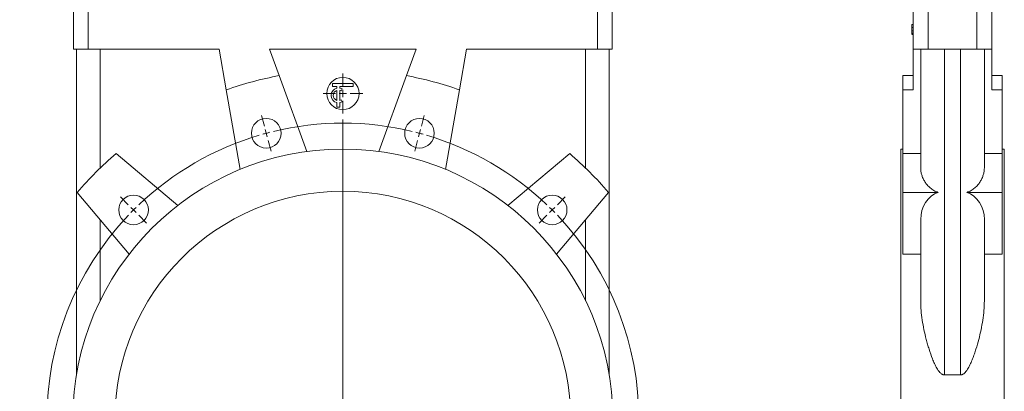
# Model space of a CAD drawing. Header units: millimetres. Extents: x -0.45 to 0.24, y -0.01 to 1.34.
# Tile 2 of 3: x -0.45 to 0.21, y 0.59 to 0.84. Entities that reach past the tile are written whole.
import ezdxf

# ---------------------------------------------------------------- set-up
doc = ezdxf.new("R2010")
doc.units = ezdxf.units.MM

# ---------------------------------------------------------------- blocks, each defined once
blk = doc.blocks.new('SW_CENTERMARKSYMBOL_0')
at = {"color": 0, "linetype": 'Continuous', "lineweight": 0}
for p, q in [((0, 0.005), (0, 0.0134)), ((-0.005, 0), (-0.0134, 0)), ((0, 0), (-0.0025, 0)), ((0, 0), (0, 0.0025)), ((0, 0), (0, -0.0025)), ((0, 0), (0.0025, 0)), ((0.005, 0), (0.0134, 0)), ((0, -0.005), (0, -0.0134))]:
    blk.add_line(p, q, dxfattribs=at)
blk = doc.blocks.new('SW_CENTERMARKSYMBOL_6')
at = {"color": 0, "linetype": 'Continuous', "lineweight": 0}
for p, q in [((0.08836, 0.05659), (0.08642, 0.06384)), ((0.14142, -0.13642), (0.14142, 0.06108)), ((0.19448, 0.05659), (0.19642, 0.06384)), ((0.08966, 0.05176), (0.08901, 0.05418)), ((0.19319, 0.05176), (0.19383, 0.05418)), ((0.08966, 0.05176), (0.0903, 0.04935)), ((0.09095, 0.04693), (0.09289, 0.03969)), ((0.19189, 0.04693), (0.18995, 0.03969)), ((0.19319, 0.05176), (0.19254, 0.04935)), ((-0.00354, 0.00354), (-0.00884, 0.00884)), ((0.28638, 0.00354), (0.29168, 0.00884)), ((0, 0), (-0.00177, 0.00177)), ((0, 0), (0.00177, -0.00177)), ((0.28284, 0), (0.28107, -0.00177)), ((0.28284, 0), (0.28461, 0.00177)), ((0.00354, -0.00354), (0.00884, -0.00884)), ((0.27931, -0.00354), (0.274, -0.00884)), ((0.14142, -0.14142), (0.14142, -0.13892)), ((0.13642, -0.14142), (-0.06108, -0.14142)), ((0.14142, -0.14142), (0.13892, -0.14142)), ((0.14142, -0.14142), (0.14142, -0.14392)), ((0.14142, -0.14142), (0.14392, -0.14142)), ((0.14642, -0.14142), (0.34392, -0.14142)), ((0.14142, -0.14642), (0.14142, -0.34392)), ((0.00354, -0.27931), (0.00884, -0.274)), ((0.27931, -0.27931), (0.274, -0.274)), ((0, -0.28284), (-0.00177, -0.28461)), ((0, -0.28284), (0.00177, -0.28107)), ((0.28284, -0.28284), (0.28107, -0.28107)), ((0.28284, -0.28284), (0.28461, -0.28461)), ((-0.00354, -0.28638), (-0.00884, -0.29168)), ((0.28638, -0.28638), (0.29168, -0.29168)), ((0.09095, -0.32978), (0.09289, -0.32253)), ((0.19189, -0.32978), (0.18995, -0.32253)), ((0.08966, -0.33461), (0.0903, -0.33219)), ((0.19319, -0.33461), (0.19254, -0.33219)), ((0.08966, -0.33461), (0.08901, -0.33702)), ((0.19319, -0.33461), (0.19383, -0.33702)), ((0.08836, -0.33944), (0.08642, -0.34668)), ((0.19448, -0.33944), (0.19642, -0.34668))]:
    blk.add_line(p, q, dxfattribs=at)
for start, end in [(76.43239, 103.56761), (106.43239, 133.56761), (105, 105.7162), (104.2838, 105), (75, 75.7162), (74.2838, 75), (46.43239, 73.56761), (135, 135.7162), (134.2838, 135), (45, 45.7162), (44.2838, 45), (136.43239, 223.56761), (316.43239, 43.56761), (224.2838, 225), (225, 225.7162), (314.2838, 315), (315, 315.7162), (226.43239, 253.56761), (286.43239, 313.56761), (254.2838, 255), (255, 255.7162), (256.43239, 283.56761), (284.2838, 285), (285, 285.7162)]:
    blk.add_arc((0.14142, -0.14142), 0.2, start, end, dxfattribs=at)

msp = doc.modelspace()

# ---------------------------------------------------------------- linework, layer by layer
at = {"color": 7, "linetype": 'Continuous', "lineweight": 15}
for p, q in [((-0.41768, 0.81903), (-0.41768, 0.85403)), ((-0.05368, 0.81903), (-0.05368, 0.85403)), ((0.15974, 0.81903), (0.15974, 0.85403)), ((0.19274, 0.81903), (0.19274, 0.85403)), ((-0.40768, 0.81903), (-0.40768, 0.84803)), ((-0.06368, 0.81903), (-0.06368, 0.84803)), ((0.14974, 0.81903), (0.14974, 0.84803)), ((0.20274, 0.81903), (0.20274, 0.84803)), ((0.14874, 0.83555), (0.14974, 0.83555)), ((0.14874, 0.83555), (0.14874, 0.83359)), ((0.14874, 0.83359), (0.14974, 0.83359)), ((0.14874, 0.83138), (0.14974, 0.83138)), ((0.14874, 0.83138), (0.14874, 0.82968)), ((0.14874, 0.82968), (0.14974, 0.82968)), ((0.14874, 0.82968), (0.14874, 0.82903)), ((0.14874, 0.82903), (0.14974, 0.82903)), ((0.14874, 0.82887), (0.14974, 0.82887)), ((-0.40768, 0.81903), (-0.41768, 0.81903)), ((-0.41568, 0.59914), (-0.41568, 0.81903)), ((-0.3193, 0.81903), (-0.40768, 0.81903)), ((-0.39968, 0.73874), (-0.39968, 0.81903)), ((-0.3193, 0.81903), (-0.31444, 0.7915)), ((-0.18612, 0.81903), (-0.28524, 0.81903)), ((-0.2787, 0.80108), (-0.28524, 0.81903)), ((-0.18612, 0.81903), (-0.19266, 0.80108)), ((-0.15692, 0.7915), (-0.15206, 0.81903)), ((-0.06368, 0.81903), (-0.15206, 0.81903)), ((-0.07168, 0.73874), (-0.07168, 0.81903)), ((-0.05368, 0.81903), (-0.06368, 0.81903)), ((-0.05568, 0.59914), (-0.05568, 0.81903)), ((0.15974, 0.81903), (0.14974, 0.81903)), ((0.14974, 0.81903), (0.14974, 0.7915)), ((0.15474, 0.73874), (0.15474, 0.81903)), ((0.19274, 0.81903), (0.15974, 0.81903)), ((0.17074, 0.59914), (0.17074, 0.81903)), ((0.18174, 0.59914), (0.18174, 0.81903)), ((0.20274, 0.81903), (0.19274, 0.81903)), ((0.19774, 0.73874), (0.19774, 0.81903)), ((0.20274, 0.81903), (0.20274, 0.7915)), ((-0.26007, 0.7499), (-0.2787, 0.80108)), ((-0.19266, 0.80108), (-0.21128, 0.7499)), ((0.14274, 0.80108), (0.14274, 0.7915)), ((0.14974, 0.80108), (0.14274, 0.80108)), ((0.20974, 0.80108), (0.20274, 0.80108)), ((0.20974, 0.80108), (0.20974, 0.7915)), ((-0.24268, 0.79377), (-0.24268, 0.79577)), ((-0.24268, 0.79577), (-0.22868, 0.79577)), ((-0.23968, 0.79377), (-0.24268, 0.79377)), ((-0.23968, 0.79266), (-0.23968, 0.79377)), ((-0.22868, 0.79377), (-0.23768, 0.79377)), ((-0.23768, 0.79266), (-0.23768, 0.79377)), ((-0.23618, 0.7921), (-0.23693, 0.7908)), ((-0.22868, 0.79577), (-0.22868, 0.79377)), ((-0.31444, 0.7915), (-0.30498, 0.73786)), ((-0.23968, 0.78441), (-0.23968, 0.79112)), ((-0.23768, 0.78441), (-0.23768, 0.79112)), ((-0.16637, 0.73786), (-0.15692, 0.7915)), ((0.14274, 0.7915), (0.14274, 0.74848)), ((0.14974, 0.7915), (0.14274, 0.7915)), ((0.20974, 0.7915), (0.20274, 0.7915)), ((0.20974, 0.7915), (0.20974, 0.74848)), ((-0.23968, 0.77977), (-0.23968, 0.78287)), ((-0.23968, 0.77977), (-0.23768, 0.77977)), ((-0.23768, 0.77977), (-0.23768, 0.78287)), ((-0.23618, 0.78344), (-0.23693, 0.78473)), ((-0.34724, 0.71347), (-0.38896, 0.74848)), ((-0.0824, 0.74848), (-0.12412, 0.71347)), ((0.14274, 0.75153), (0.14124, 0.75153)), ((0.14124, 0.75153), (0.14124, 0.38653)), ((0.14274, 0.74848), (0.14274, 0.72232)), ((0.15474, 0.74848), (0.14274, 0.74848)), ((0.20974, 0.74848), (0.19774, 0.74848)), ((0.21124, 0.75153), (0.20974, 0.75153)), ((0.20974, 0.74848), (0.20974, 0.72232)), ((0.21124, 0.75153), (0.21124, 0.38653)), ((-0.41512, 0.72232), (-0.38011, 0.68059)), ((-0.09124, 0.68059), (-0.05623, 0.72232)), ((0.16656, 0.72232), (0.14274, 0.72232)), ((0.14274, 0.72232), (0.14274, 0.68059)), ((0.20974, 0.72232), (0.18591, 0.72232)), ((0.20974, 0.72232), (0.20974, 0.68059)), ((-0.39968, 0.6491), (-0.39968, 0.70391)), ((-0.07168, 0.6491), (-0.07168, 0.70391)), ((0.15474, 0.6491), (0.15474, 0.70391)), ((0.19774, 0.6491), (0.19774, 0.70391)), ((0.15474, 0.68059), (0.14274, 0.68059)), ((0.20974, 0.68059), (0.19774, 0.68059)), ((0.17074, 0.59914), (0.18174, 0.59914))]:
    msp.add_line(p, q, dxfattribs=at)
for centre, radius in [((-0.23568, 0.78903), 0.0109), ((-0.28744, 0.76222), 0.01), ((-0.18392, 0.76222), 0.01), ((-0.23568, 0.56903), 0.1825), ((-0.23568, 0.56903), 0.154), ((-0.3771, 0.71045), 0.01), ((-0.09426, 0.71045), 0.01)]:
    msp.add_circle(centre, radius, dxfattribs=at)
for centre, radius, start, end in [((-0.23568, 0.56903), 0.236, 100.50398, 109.49602), ((-0.23568, 0.56903), 0.236, 70.50398, 79.49602), ((-0.23868, 0.78777), 0.005, 101.53696, 258.46304), ((-0.23868, 0.78777), 0.005, 60, 78.46304), ((-0.23868, 0.78777), 0.0035, 106.60155, 253.39845), ((-0.23868, 0.78777), 0.0035, 60, 73.39845), ((-0.23868, 0.78777), 0.0035, 286.60155, 300), ((-0.23868, 0.78777), 0.005, 281.53696, 300), ((-0.23568, 0.56903), 0.236, 130.50398, 139.49602), ((-0.23568, 0.56903), 0.236, 40.50398, 49.49602)]:
    msp.add_arc(centre, radius, start, end, dxfattribs=at)
for centre, start_param, end_param in [((0.17074, 0.70391), 0.264121, 1.570796), ((0.18174, 0.70391), 4.712389, 6.019065)]:
    msp.add_ellipse(centre, major_axis=(0, 0.01907), ratio=0.8391, start_param=start_param, end_param=end_param, dxfattribs=at)
for points, knots in [([(0.14874, 0.83366), (0.14874, 0.83341), (0.14874, 0.8329), (0.14874, 0.83214), (0.14874, 0.83167), (0.14874, 0.83138)], [0, 0, 0, 0, 0.279293, 0.559159, 1, 1, 1, 1]), ([(0.16656, 0.72232), (0.16551, 0.72265), (0.16455, 0.72308), (0.16321, 0.72384), (0.16279, 0.72411), (0.16196, 0.72469), (0.16157, 0.725), (0.16045, 0.72594), (0.15978, 0.7266), (0.15888, 0.72765), (0.15859, 0.728), (0.15805, 0.72873), (0.1578, 0.7291), (0.15708, 0.73022), (0.15668, 0.73097), (0.15597, 0.7325), (0.15568, 0.73327), (0.15521, 0.73483), (0.15503, 0.73562), (0.1548, 0.73719), (0.15474, 0.73797), (0.15474, 0.73874)], [0, 0, 0, 0, 0.125, 0.125, 0.1875, 0.1875, 0.25, 0.25, 0.375, 0.375, 0.4375, 0.4375, 0.5, 0.5, 0.625, 0.625, 0.75, 0.75, 0.875, 0.875, 1, 1, 1, 1]), ([(0.19774, 0.73874), (0.19774, 0.73835), (0.19772, 0.73796), (0.19766, 0.73718), (0.19762, 0.73679), (0.19744, 0.73561), (0.19726, 0.73483), (0.19679, 0.73328), (0.1965, 0.73251), (0.19598, 0.73136), (0.19579, 0.73098), (0.19537, 0.73022), (0.19515, 0.72984), (0.19444, 0.72873), (0.1939, 0.72801), (0.193, 0.72696), (0.19268, 0.72662), (0.19201, 0.72596), (0.19166, 0.72563), (0.19053, 0.72468), (0.18972, 0.72411), (0.18838, 0.72334), (0.18791, 0.72311), (0.18694, 0.72267), (0.18643, 0.72248), (0.18591, 0.72232)], [0, 0, 0, 0, 0.0625, 0.0625, 0.125, 0.125, 0.25, 0.25, 0.375, 0.375, 0.4375, 0.4375, 0.5, 0.5, 0.625, 0.625, 0.6875, 0.6875, 0.75, 0.75, 0.875, 0.875, 0.9375, 0.9375, 1, 1, 1, 1]), ([(0.15474, 0.6491), (0.15474, 0.64696), (0.15484, 0.64481), (0.1552, 0.64051), (0.15546, 0.63835), (0.15611, 0.63403), (0.1565, 0.63186), (0.15741, 0.6275), (0.15792, 0.62531), (0.15878, 0.62202), (0.15908, 0.62092), (0.15972, 0.61872), (0.16005, 0.61762), (0.16109, 0.61434), (0.16186, 0.61216), (0.16314, 0.60892), (0.16359, 0.60785), (0.16457, 0.60573), (0.1651, 0.60469), (0.16598, 0.60317), (0.16629, 0.60267), (0.16696, 0.60171), (0.16732, 0.60124), (0.16791, 0.60059), (0.16812, 0.60039), (0.16857, 0.6), (0.16881, 0.59982), (0.16918, 0.59958), (0.16931, 0.59951), (0.16958, 0.59938), (0.16972, 0.59933), (0.17, 0.59923), (0.17014, 0.5992), (0.17044, 0.59915), (0.17059, 0.59914), (0.17074, 0.59914)], [0, 0, 0, 0, 0.125, 0.125, 0.25, 0.25, 0.375, 0.375, 0.5, 0.5, 0.5625, 0.5625, 0.625, 0.625, 0.75, 0.75, 0.8125, 0.8125, 0.875, 0.875, 0.90625, 0.90625, 0.9375, 0.9375, 0.953125, 0.953125, 0.96875, 0.96875, 0.976563, 0.976563, 0.984375, 0.984375, 0.992188, 0.992188, 1, 1, 1, 1]), ([(0.18174, 0.59914), (0.18204, 0.59914), (0.18233, 0.59919), (0.18276, 0.59933), (0.18291, 0.59939), (0.18317, 0.59952), (0.1833, 0.59959), (0.18368, 0.59983), (0.18392, 0.60001), (0.18437, 0.60041), (0.18458, 0.60062), (0.18518, 0.60127), (0.18554, 0.60175), (0.18621, 0.60272), (0.18652, 0.60322), (0.1874, 0.60474), (0.18792, 0.60578), (0.1889, 0.60789), (0.18935, 0.60897), (0.19021, 0.61113), (0.19061, 0.61222), (0.19138, 0.61439), (0.19174, 0.61548), (0.19278, 0.61874), (0.1934, 0.62092), (0.19454, 0.62527), (0.19505, 0.62744), (0.19596, 0.63178), (0.19635, 0.63395), (0.19701, 0.63829), (0.19727, 0.64046), (0.19763, 0.6448), (0.19774, 0.64696), (0.19774, 0.6491)], [0, 0, 0, 0, 0.015625, 0.015625, 0.023438, 0.023438, 0.03125, 0.03125, 0.046875, 0.046875, 0.0625, 0.0625, 0.09375, 0.09375, 0.125, 0.125, 0.1875, 0.1875, 0.25, 0.25, 0.3125, 0.3125, 0.375, 0.375, 0.5, 0.5, 0.625, 0.625, 0.75, 0.75, 0.875, 0.875, 1, 1, 1, 1])]:
    msp.add_open_spline(points, degree=3, knots=knots, dxfattribs=at)

# ---------------------------------------------------------------- block references
at = {"color": 7, "linetype": 'Continuous', "lineweight": 0}
for name, p in [('SW_CENTERMARKSYMBOL_0', (-0.23568, 0.78903)), ('SW_CENTERMARKSYMBOL_6', (-0.3771, 0.71045))]:
    msp.add_blockref(name, p, dxfattribs=at)

doc.saveas('drawing.dxf')
